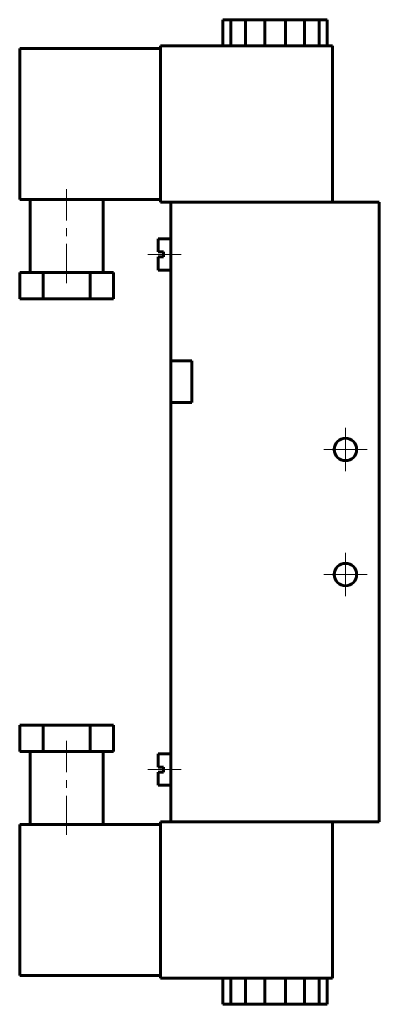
# Model space of a CAD drawing. Header units: millimetres. Extents: x -35 to 35, y -94 to 94.
import ezdxf

# ---------------------------------------------------------------- set-up
doc = ezdxf.new("R2010")
doc.units = ezdxf.units.MM
doc.linetypes.add('K5LT_AXLED', pattern=[12, 7.5, -1.5, 1.5, -1.5])
doc.linetypes.add('K5LT_BASIC', pattern=[0])
doc.layers.add('Системный слой (1)', color=7, linetype='Continuous', true_color=0x6c6c6c)

# ---------------------------------------------------------------- blocks, each defined once
blk = doc.blocks.new('U0')
at = {"layer": 'Системный слой (1)', "color": 30, "linetype": 'K5LT_AXLED', "lineweight": 18, "true_color": 0xff8000}
for q in [(28, -7.85), (23.85, -12), (32.15, -12), (28, -16.15)]:
    blk.add_line((28, -12), q, dxfattribs=at)
blk = doc.blocks.new('U1')
at = {"layer": 'Системный слой (1)', "color": 30, "linetype": 'K5LT_AXLED', "lineweight": 18, "true_color": 0xff8000}
for q in [(28, 16.15), (23.85, 12), (32.15, 12), (28, 7.85)]:
    blk.add_line((28, 12), q, dxfattribs=at)

msp = doc.modelspace()

# ---------------------------------------------------------------- linework, layer by layer
at = {"layer": 'Системный слой (1)', "color": 143, "linetype": 'K5LT_BASIC', "lineweight": 60, "true_color": 0x33acca}
for p, q in [((4.5, 89.4), (4.5, 94.4)), ((4.5, 94.4), (6.02, 94.4)), ((6.02, 94.4), (8.84, 94.4)), ((6.02, 89.4), (6.02, 94.4)), ((8.84, 94.4), (12.51, 94.4)), ((8.84, 89.4), (8.84, 94.4)), ((12.51, 94.4), (16.49, 94.4)), ((12.51, 89.4), (12.51, 94.4)), ((16.49, 94.4), (20.16, 94.4)), ((16.49, 89.4), (16.49, 94.4)), ((20.16, 94.4), (22.98, 94.4)), ((20.16, 89.4), (20.16, 94.4)), ((22.98, 94.4), (24.5, 94.4)), ((22.98, 89.4), (22.98, 94.4)), ((24.5, 89.4), (24.5, 94.4)), ((-34.5, 59.9), (-34.5, 88.9)), ((-7.5, 88.9), (-34.5, 88.9)), ((-7.5, 89.4), (25.5, 89.4)), ((-7.5, 59.4), (-7.5, 89.4)), ((25.5, 59.4), (25.5, 89.4)), ((-7.5, 59.9), (-34.5, 59.9)), ((-32.5, 59.9), (-32.5, 45.9)), ((-18.5, 59.9), (-18.5, 45.9)), ((-7.5, 59.4), (-5.5, 59.4)), ((-5.5, 59.4), (-5.5, 29)), ((34.5, 59.4), (-5.5, 59.4)), ((34.5, 59.4), (34.5, -59.4)), ((-7.9, 49.9), (-7.9, 52.4)), ((-5.5, 52.4), (-7.9, 52.4)), ((-6.9, 49.9), (-7.9, 49.9)), ((-6.9, 48.9), (-6.9, 49.9)), ((-7.9, 46.4), (-7.9, 48.9)), ((-6.9, 48.9), (-7.9, 48.9)), ((-34.5, 45.9), (-34.5, 40.9)), ((-30, 45.9), (-34.5, 45.9)), ((-21, 45.9), (-30, 45.9)), ((-30, 45.9), (-30, 40.9)), ((-21, 45.9), (-21, 40.9)), ((-16.5, 45.9), (-21, 45.9)), ((-16.5, 45.9), (-16.5, 40.9)), ((-5.5, 46.4), (-7.9, 46.4)), ((-30, 40.9), (-34.5, 40.9)), ((-21, 40.9), (-30, 40.9)), ((-16.5, 40.9), (-21, 40.9)), ((-1.5, 29), (-5.5, 29)), ((-5.5, 29), (-5.5, 21)), ((-1.5, 29), (-1.5, 21)), ((-5.5, 21), (-5.5, -59.4)), ((-5.5, 21), (-1.5, 21)), ((-34.5, -45.9), (-34.5, -40.9)), ((-30, -40.9), (-34.5, -40.9)), ((-21, -40.9), (-30, -40.9)), ((-30, -45.9), (-30, -40.9)), ((-21, -45.9), (-21, -40.9)), ((-16.5, -40.9), (-21, -40.9)), ((-16.5, -45.9), (-16.5, -40.9)), ((-30, -45.9), (-34.5, -45.9)), ((-32.5, -59.9), (-32.5, -45.9)), ((-21, -45.9), (-30, -45.9)), ((-16.5, -45.9), (-21, -45.9)), ((-18.5, -59.9), (-18.5, -45.9)), ((-5.5, -46.4), (-7.9, -46.4)), ((-7.9, -46.4), (-7.9, -48.9)), ((-6.9, -48.9), (-7.9, -48.9)), ((-6.9, -48.9), (-6.9, -49.9)), ((-7.9, -49.9), (-7.9, -52.4)), ((-6.9, -49.9), (-7.9, -49.9)), ((-5.5, -52.4), (-7.9, -52.4)), ((-34.5, -59.9), (-34.5, -88.9)), ((-7.5, -59.9), (-34.5, -59.9)), ((-7.5, -59.4), (-5.5, -59.4)), ((-7.5, -59.4), (-7.5, -89.4)), ((34.5, -59.4), (-5.5, -59.4)), ((25.5, -59.4), (25.5, -89.4)), ((-7.5, -88.9), (-34.5, -88.9)), ((-7.5, -89.4), (25.5, -89.4)), ((4.5, -89.4), (4.5, -94.4)), ((6.02, -89.4), (6.02, -94.4)), ((8.84, -89.4), (8.84, -94.4)), ((12.51, -89.4), (12.51, -94.4)), ((16.49, -89.4), (16.49, -94.4)), ((20.16, -89.4), (20.16, -94.4)), ((22.98, -89.4), (22.98, -94.4)), ((24.5, -89.4), (24.5, -94.4)), ((4.5, -94.4), (6.02, -94.4)), ((6.02, -94.4), (8.84, -94.4)), ((8.84, -94.4), (12.51, -94.4)), ((12.51, -94.4), (16.49, -94.4)), ((16.49, -94.4), (20.16, -94.4)), ((20.16, -94.4), (22.98, -94.4)), ((22.98, -94.4), (24.5, -94.4))]:
    msp.add_line(p, q, dxfattribs=at)
at = {"layer": 'Системный слой (1)', "color": 30, "linetype": 'K5LT_AXLED', "lineweight": 18, "true_color": 0xff8000}
for p, q in [((-25.5, 43.9), (-25.5, 61.9)), ((-3.5, 49.4), (-9.9, 49.4)), ((-25.5, -61.9), (-25.5, -43.9)), ((-3.5, -49.4), (-9.9, -49.4))]:
    msp.add_line(p, q, dxfattribs=at)
at = {"layer": 'Системный слой (1)', "color": 143, "linetype": 'K5LT_BASIC', "lineweight": 60, "true_color": 0x33acca}
for centre in [(28, 12), (28, -12)]:
    msp.add_circle(centre, 2.15, dxfattribs=at)

# ---------------------------------------------------------------- block references
at = {"layer": 'Системный слой (1)'}
for name in ['U1', 'U0']:
    msp.add_blockref(name, (0, 0), dxfattribs=at)

doc.saveas('drawing.dxf')
